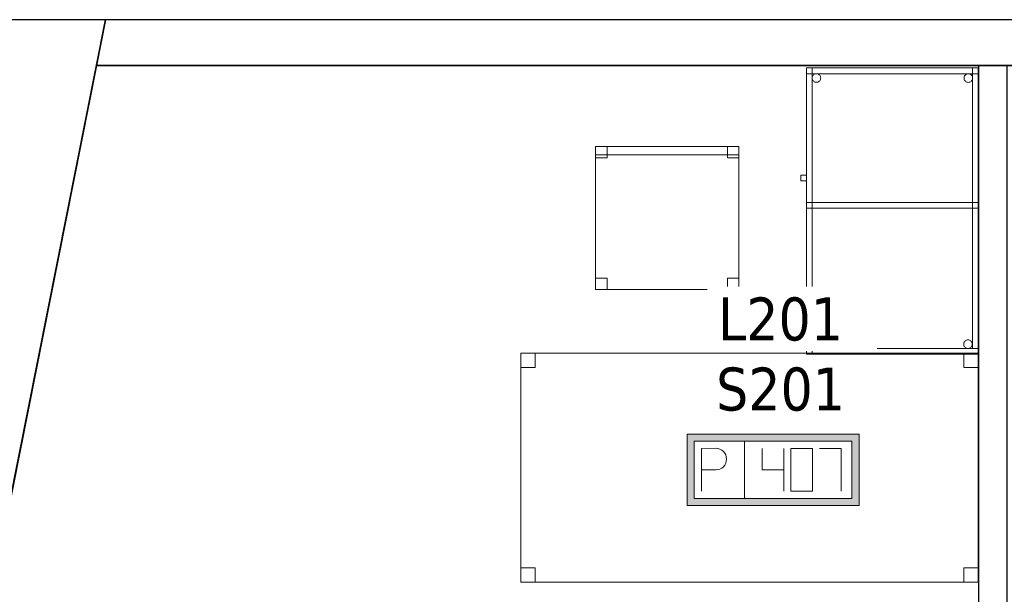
# Model space of a CAD drawing. Header units: metres. Extents: x 397.7 to 427.5, y 12.7 to 28.4.
# Tile 9 of 130: x 401 to 404.4, y 26.2 to 28.2. Entities that reach past the tile are written whole.
import ezdxf

# ---------------------------------------------------------------- set-up
doc = ezdxf.new("R2010")
doc.units = ezdxf.units.M
doc.layers.add('01_SUELOS', color=7, linetype='Continuous', lineweight=25, true_color=0x007f00)
for name, color, linetype, lineweight in [('02_MOBILIARIO', 7, 'Continuous', 18), ('A-DETL-____-MBND', 7, 'Continuous', 18), ('A-WALL-____-MCUT', 7, 'Continuous', 25), ('A-WALL-____-OTLN', 7, 'Continuous', 25), ('E-ELEC-FIXT-IDEN', 7, 'Continuous', 30)]:
    doc.layers.add(name, color=color, linetype=linetype, lineweight=lineweight)
doc.styles.add('Tahoma_3', font='tahoma.ttf', dxfattribs={"height": 0.15})

# ---------------------------------------------------------------- blocks, each defined once
blk = doc.blocks.new('Family - LONDR55-XX_ZZ-ARQ-CAA-M3D-Londres55-152793-05_ELEC_P2')
at = {"layer": '01_SUELOS', "color": 9, "true_color": 0xaad4aa}
for p, q in [((2.9616, 14.9476), (0, 0)), ((0, 0), (2.9616, 14.9476)), ((12.3798, 14.9476), (2.9616, 14.9476)), ((2.9616, 14.9476), (12.3798, 14.9476))]:
    blk.add_line(p, q, dxfattribs=at)
blk = doc.blocks.new('Family - Cadira d_Oficina_P2-152926-05_ELEC_P2')
at = {"layer": 'A-DETL-____-MBND', "color": 253, "true_color": 0xaaaaaa}
for p, q in [((0, 0.46), (0, 0.5)), ((0, 0.5), (0.04, 0.5)), ((0, 0.5), (0, 0.46)), ((0.04, 0.5), (0, 0.5)), ((0, 0), (0, 0.5)), ((0, 0.5), (0.5, 0.5)), ((0.5, 0.5), (0, 0.5)), ((0, 0.5), (0, 0)), ((0, 0.47), (0, 0.5)), ((0, 0.5), (0.5, 0.5)), ((0, 0.5), (0, 0.47)), ((0.5, 0.5), (0, 0.5)), ((0.04, 0.5), (0.04, 0.46)), ((0.04, 0.46), (0.04, 0.5)), ((0.46, 0.46), (0.46, 0.5)), ((0.46, 0.5), (0.5, 0.5)), ((0.46, 0.5), (0.46, 0.46)), ((0.5, 0.5), (0.46, 0.5)), ((0.5, 0.5), (0.5, 0)), ((0.5, 0), (0.5, 0.5)), ((0.5, 0.5), (0.5, 0.46)), ((0.5, 0.46), (0.5, 0.5)), ((0.5, 0.5), (0.5, 0.47)), ((0.5, 0.47), (0.5, 0.5)), ((0.5, 0.47), (0, 0.47)), ((0, 0.47), (0.5, 0.47)), ((0.04, 0.46), (0, 0.46)), ((0, 0.46), (0.04, 0.46)), ((0.5, 0.46), (0.46, 0.46)), ((0.46, 0.46), (0.5, 0.46)), ((0, 0), (0, 0.04)), ((0, 0.04), (0.04, 0.04)), ((0, 0.04), (0, 0)), ((0.04, 0.04), (0, 0.04)), ((0.04, 0.04), (0.04, 0)), ((0.04, 0), (0.04, 0.04)), ((0.46, 0), (0.46, 0.04)), ((0.46, 0.04), (0.5, 0.04)), ((0.46, 0.04), (0.46, 0)), ((0.5, 0.04), (0.46, 0.04)), ((0.5, 0.04), (0.5, 0)), ((0.5, 0), (0.5, 0.04)), ((0.5, 0), (0, 0)), ((0, 0), (0.5, 0)), ((0.04, 0), (0, 0)), ((0, 0), (0.04, 0)), ((0.46, 0), (0.5, 0)), ((0.5, 0), (0.46, 0))]:
    blk.add_line(p, q, dxfattribs=at)
blk = doc.blocks.new('Family - Taula 100X60_P2-152964-05_ELEC_P2')
at = {"layer": 'A-DETL-____-MBND', "color": 253, "true_color": 0xaaaaaa}
for p, q in [((0.02, 0.51), (0.02, 1)), ((0.02, 1), (0.04, 1)), ((0.02, 1), (0.04, 1)), ((0.02, 1), (0.02, 0.51)), ((0.02, 1), (0.02, 0)), ((0.02, 0), (0.02, 1)), ((0.62, 1), (0.02, 1)), ((0.02, 1), (0.62, 1)), ((0.02, 1), (0.62, 1)), ((0.02, 0.98), (0.02, 1)), ((0.02, 0.98), (0.02, 1)), ((0.62, 1), (0.02, 1)), ((0.02, 1), (0.02, 0)), ((0.02, 0), (0.02, 1)), ((0.62, 1), (0.02, 1)), ((0.02, 1), (0.62, 1)), ((0.04, 0), (0.04, 1)), ((0.04, 1), (0.62, 1)), ((0.62, 1), (0.04, 1)), ((0.04, 1), (0.04, 0)), ((0.04, 1), (0.04, 0.51)), ((0.04, 0.51), (0.04, 1)), ((0.6, 0.02), (0.6, 1)), ((0.6, 1), (0.62, 1)), ((0.6, 1), (0.62, 1)), ((0.6, 1), (0.6, 0.02)), ((0.62, 1), (0.62, 0.02)), ((0.62, 0.02), (0.62, 1)), ((0.62, 1), (0.62, 0)), ((0.62, 0), (0.62, 1)), ((0.62, 0), (0.62, 1)), ((0.62, 1), (0.62, 0)), ((0.62, 1), (0.62, 0.98)), ((0.62, 0.98), (0.62, 1)), ((0.62, 0), (0.62, 1)), ((0.62, 1), (0.62, 0)), ((0.62, 0.98), (0.02, 0.98)), ((0.02, 0.98), (0.62, 0.98)), ((0.0401, 0.965), (0.0403, 0.9676)), ((0.0403, 0.9676), (0.0401, 0.965)), ((0.0403, 0.9625), (0.0401, 0.965)), ((0.0401, 0.965), (0.0403, 0.9625)), ((0.0403, 0.9676), (0.041, 0.9702)), ((0.041, 0.9702), (0.0403, 0.9676)), ((0.041, 0.9599), (0.0403, 0.9625)), ((0.0403, 0.9625), (0.041, 0.9599)), ((0.041, 0.9702), (0.0421, 0.9725)), ((0.0421, 0.9725), (0.041, 0.9702)), ((0.0421, 0.9725), (0.0436, 0.9746)), ((0.0436, 0.9746), (0.0421, 0.9725)), ((0.0436, 0.9746), (0.0454, 0.9765)), ((0.0454, 0.9765), (0.0436, 0.9746)), ((0.0454, 0.9765), (0.0475, 0.978)), ((0.0475, 0.978), (0.0454, 0.9765)), ((0.0475, 0.978), (0.0499, 0.9791)), ((0.0499, 0.9791), (0.0475, 0.978)), ((0.0499, 0.9791), (0.0524, 0.9798)), ((0.0524, 0.9798), (0.0499, 0.9791)), ((0.0524, 0.9798), (0.055, 0.98)), ((0.055, 0.98), (0.0524, 0.9798)), ((0.055, 0.98), (0.0576, 0.9798)), ((0.0576, 0.9798), (0.055, 0.98)), ((0.0576, 0.9798), (0.0601, 0.9791)), ((0.0601, 0.9791), (0.0576, 0.9798)), ((0.0601, 0.9791), (0.0625, 0.978)), ((0.0625, 0.978), (0.0601, 0.9791)), ((0.0625, 0.978), (0.0646, 0.9765)), ((0.0646, 0.9765), (0.0625, 0.978)), ((0.0646, 0.9765), (0.0664, 0.9746)), ((0.0664, 0.9746), (0.0646, 0.9765)), ((0.0664, 0.9746), (0.0679, 0.9725)), ((0.0679, 0.9725), (0.0664, 0.9746)), ((0.0679, 0.9725), (0.069, 0.9702)), ((0.069, 0.9702), (0.0679, 0.9725)), ((0.069, 0.9702), (0.0697, 0.9676)), ((0.0697, 0.9676), (0.069, 0.9702)), ((0.0697, 0.9625), (0.069, 0.9599)), ((0.069, 0.9599), (0.0697, 0.9625)), ((0.0697, 0.9676), (0.0699, 0.965)), ((0.0699, 0.965), (0.0697, 0.9676)), ((0.0699, 0.965), (0.0697, 0.9625)), ((0.0697, 0.9625), (0.0699, 0.965)), ((0.5701, 0.9647), (0.5703, 0.9673)), ((0.5703, 0.9673), (0.5701, 0.9647)), ((0.5703, 0.9621), (0.5701, 0.9647)), ((0.5701, 0.9647), (0.5703, 0.9621)), ((0.5703, 0.9673), (0.571, 0.9698)), ((0.571, 0.9698), (0.5703, 0.9673)), ((0.571, 0.9698), (0.5721, 0.9722)), ((0.5721, 0.9722), (0.571, 0.9698)), ((0.5721, 0.9722), (0.5736, 0.9743)), ((0.5736, 0.9743), (0.5721, 0.9722)), ((0.5736, 0.9743), (0.5754, 0.9762)), ((0.5754, 0.9762), (0.5736, 0.9743)), ((0.5754, 0.9762), (0.5776, 0.9776)), ((0.5776, 0.9776), (0.5754, 0.9762)), ((0.5776, 0.9776), (0.5799, 0.9787)), ((0.5799, 0.9787), (0.5776, 0.9776)), ((0.5799, 0.9787), (0.5824, 0.9794)), ((0.5824, 0.9794), (0.5799, 0.9787)), ((0.5824, 0.9794), (0.585, 0.9796)), ((0.585, 0.9796), (0.5824, 0.9794)), ((0.585, 0.9796), (0.5876, 0.9794)), ((0.5876, 0.9794), (0.585, 0.9796)), ((0.5876, 0.9794), (0.5901, 0.9787)), ((0.5901, 0.9787), (0.5876, 0.9794)), ((0.5901, 0.9787), (0.5925, 0.9776)), ((0.5925, 0.9776), (0.5901, 0.9787)), ((0.5925, 0.9776), (0.5946, 0.9762)), ((0.5946, 0.9762), (0.5925, 0.9776)), ((0.5946, 0.9762), (0.5965, 0.9743)), ((0.5965, 0.9743), (0.5946, 0.9762)), ((0.5965, 0.9743), (0.598, 0.9722)), ((0.598, 0.9722), (0.5965, 0.9743)), ((0.598, 0.9722), (0.5991, 0.9698)), ((0.5991, 0.9698), (0.598, 0.9722)), ((0.5991, 0.9698), (0.5997, 0.9673)), ((0.5997, 0.9673), (0.5991, 0.9698)), ((0.5997, 0.9673), (0.6, 0.9647)), ((0.6, 0.9647), (0.5997, 0.9673)), ((0.6, 0.9647), (0.5997, 0.9621)), ((0.5997, 0.9621), (0.6, 0.9647)), ((0.0421, 0.9576), (0.041, 0.9599)), ((0.041, 0.9599), (0.0421, 0.9576)), ((0.0436, 0.9554), (0.0421, 0.9576)), ((0.0421, 0.9576), (0.0436, 0.9554)), ((0.0454, 0.9536), (0.0436, 0.9554)), ((0.0436, 0.9554), (0.0454, 0.9536)), ((0.0475, 0.9521), (0.0454, 0.9536)), ((0.0454, 0.9536), (0.0475, 0.9521)), ((0.0499, 0.951), (0.0475, 0.9521)), ((0.0475, 0.9521), (0.0499, 0.951)), ((0.0524, 0.9503), (0.0499, 0.951)), ((0.0499, 0.951), (0.0524, 0.9503)), ((0.055, 0.9501), (0.0524, 0.9503)), ((0.0524, 0.9503), (0.055, 0.9501)), ((0.0576, 0.9503), (0.055, 0.9501)), ((0.055, 0.9501), (0.0576, 0.9503)), ((0.0601, 0.951), (0.0576, 0.9503)), ((0.0576, 0.9503), (0.0601, 0.951)), ((0.0625, 0.9521), (0.0601, 0.951)), ((0.0601, 0.951), (0.0625, 0.9521)), ((0.0646, 0.9536), (0.0625, 0.9521)), ((0.0625, 0.9521), (0.0646, 0.9536)), ((0.0664, 0.9554), (0.0646, 0.9536)), ((0.0646, 0.9536), (0.0664, 0.9554)), ((0.0679, 0.9576), (0.0664, 0.9554)), ((0.0664, 0.9554), (0.0679, 0.9576)), ((0.069, 0.9599), (0.0679, 0.9576)), ((0.0679, 0.9576), (0.069, 0.9599)), ((0.571, 0.9596), (0.5703, 0.9621)), ((0.5703, 0.9621), (0.571, 0.9596)), ((0.5721, 0.9572), (0.571, 0.9596)), ((0.571, 0.9596), (0.5721, 0.9572)), ((0.5736, 0.9551), (0.5721, 0.9572)), ((0.5721, 0.9572), (0.5736, 0.9551)), ((0.5754, 0.9533), (0.5736, 0.9551)), ((0.5736, 0.9551), (0.5754, 0.9533)), ((0.5776, 0.9518), (0.5754, 0.9533)), ((0.5754, 0.9533), (0.5776, 0.9518)), ((0.5799, 0.9507), (0.5776, 0.9518)), ((0.5776, 0.9518), (0.5799, 0.9507)), ((0.5824, 0.95), (0.5799, 0.9507)), ((0.5799, 0.9507), (0.5824, 0.95)), ((0.585, 0.9498), (0.5824, 0.95)), ((0.5824, 0.95), (0.585, 0.9498)), ((0.5876, 0.95), (0.585, 0.9498)), ((0.585, 0.9498), (0.5876, 0.95)), ((0.5901, 0.9507), (0.5876, 0.95)), ((0.5876, 0.95), (0.5901, 0.9507)), ((0.5925, 0.9518), (0.5901, 0.9507)), ((0.5901, 0.9507), (0.5925, 0.9518)), ((0.5946, 0.9533), (0.5925, 0.9518)), ((0.5925, 0.9518), (0.5946, 0.9533)), ((0.5965, 0.9551), (0.5946, 0.9533)), ((0.5946, 0.9533), (0.5965, 0.9551)), ((0.598, 0.9572), (0.5965, 0.9551)), ((0.5965, 0.9551), (0.598, 0.9572)), ((0.5991, 0.9596), (0.598, 0.9572)), ((0.598, 0.9572), (0.5991, 0.9596)), ((0.5997, 0.9621), (0.5991, 0.9596)), ((0.5991, 0.9596), (0.5997, 0.9621)), ((0, 0.6256), (0.02, 0.6256)), ((0, 0.6056), (0, 0.6256)), ((0.02, 0.6256), (0, 0.6256)), ((0, 0.6256), (0, 0.6056)), ((0.02, 0.6256), (0.02, 0.6056)), ((0.02, 0.6056), (0.02, 0.6256)), ((0.02, 0.6056), (0, 0.6056)), ((0, 0.6056), (0.02, 0.6056)), ((0.02, 0.53), (0.62, 0.53)), ((0.02, 0.51), (0.02, 0.53)), ((0.02, 0.51), (0.02, 0.53)), ((0.62, 0.53), (0.02, 0.53)), ((0.04, 0.53), (0.62, 0.53)), ((0.04, 0.51), (0.04, 0.53)), ((0.04, 0.51), (0.04, 0.53)), ((0.62, 0.53), (0.04, 0.53)), ((0.62, 0.53), (0.62, 0.51)), ((0.62, 0.51), (0.62, 0.53)), ((0.62, 0.53), (0.62, 0.51)), ((0.62, 0.51), (0.62, 0.53)), ((0.62, 0.51), (0.02, 0.51)), ((0.02, 0.51), (0.62, 0.51)), ((0.04, 0.51), (0.02, 0.51)), ((0.02, 0.51), (0.04, 0.51)), ((0.62, 0.51), (0.04, 0.51)), ((0.04, 0.51), (0.62, 0.51)), ((0.0389, 0.035), (0.0391, 0.0376)), ((0.0391, 0.0376), (0.0389, 0.035)), ((0.0391, 0.0324), (0.0389, 0.035)), ((0.0389, 0.035), (0.0391, 0.0324)), ((0.0391, 0.0376), (0.0398, 0.0401)), ((0.0398, 0.0401), (0.0391, 0.0376)), ((0.0398, 0.0401), (0.0409, 0.0425)), ((0.0409, 0.0425), (0.0398, 0.0401)), ((0.0409, 0.0425), (0.0424, 0.0446)), ((0.0424, 0.0446), (0.0409, 0.0425)), ((0.0424, 0.0446), (0.0442, 0.0464)), ((0.0442, 0.0464), (0.0424, 0.0446)), ((0.0442, 0.0464), (0.0464, 0.0479)), ((0.0464, 0.0479), (0.0442, 0.0464)), ((0.0464, 0.0479), (0.0487, 0.049)), ((0.0487, 0.049), (0.0464, 0.0479)), ((0.0487, 0.049), (0.0512, 0.0497)), ((0.0512, 0.0497), (0.0487, 0.049)), ((0.0512, 0.0497), (0.0538, 0.0499)), ((0.0538, 0.0499), (0.0512, 0.0497)), ((0.0538, 0.0499), (0.0564, 0.0497)), ((0.0564, 0.0497), (0.0538, 0.0499)), ((0.0564, 0.0497), (0.0589, 0.049)), ((0.0589, 0.049), (0.0564, 0.0497)), ((0.0589, 0.049), (0.0613, 0.0479)), ((0.0613, 0.0479), (0.0589, 0.049)), ((0.0613, 0.0479), (0.0634, 0.0464)), ((0.0634, 0.0464), (0.0613, 0.0479)), ((0.0634, 0.0464), (0.0653, 0.0446)), ((0.0653, 0.0446), (0.0634, 0.0464)), ((0.0653, 0.0446), (0.0668, 0.0425)), ((0.0668, 0.0425), (0.0653, 0.0446)), ((0.0668, 0.0425), (0.0679, 0.0401)), ((0.0679, 0.0401), (0.0668, 0.0425)), ((0.0679, 0.0401), (0.0685, 0.0376)), ((0.0685, 0.0376), (0.0679, 0.0401)), ((0.0685, 0.0376), (0.0688, 0.035)), ((0.0688, 0.035), (0.0685, 0.0376)), ((0.0688, 0.035), (0.0685, 0.0324)), ((0.0685, 0.0324), (0.0688, 0.035)), ((0.5689, 0.035), (0.5691, 0.0376)), ((0.5691, 0.0376), (0.5689, 0.035)), ((0.5691, 0.0324), (0.5689, 0.035)), ((0.5689, 0.035), (0.5691, 0.0324)), ((0.5691, 0.0376), (0.5698, 0.0401)), ((0.5698, 0.0401), (0.5691, 0.0376)), ((0.5698, 0.0401), (0.5709, 0.0425)), ((0.5709, 0.0425), (0.5698, 0.0401)), ((0.5709, 0.0425), (0.5724, 0.0446)), ((0.5724, 0.0446), (0.5709, 0.0425)), ((0.5724, 0.0446), (0.5742, 0.0464)), ((0.5742, 0.0464), (0.5724, 0.0446)), ((0.5742, 0.0464), (0.5764, 0.0479)), ((0.5764, 0.0479), (0.5742, 0.0464)), ((0.5764, 0.0479), (0.5787, 0.049)), ((0.5787, 0.049), (0.5764, 0.0479)), ((0.5787, 0.049), (0.5812, 0.0497)), ((0.5812, 0.0497), (0.5787, 0.049)), ((0.5812, 0.0497), (0.5838, 0.0499)), ((0.5838, 0.0499), (0.5812, 0.0497)), ((0.5838, 0.0499), (0.5864, 0.0497)), ((0.5864, 0.0497), (0.5838, 0.0499)), ((0.5864, 0.0497), (0.5889, 0.049)), ((0.5889, 0.049), (0.5864, 0.0497)), ((0.5889, 0.049), (0.5913, 0.0479)), ((0.5913, 0.0479), (0.5889, 0.049)), ((0.5913, 0.0479), (0.5934, 0.0464)), ((0.5934, 0.0464), (0.5913, 0.0479)), ((0.5934, 0.0464), (0.5953, 0.0446)), ((0.5953, 0.0446), (0.5934, 0.0464)), ((0.5953, 0.0446), (0.5968, 0.0425)), ((0.5968, 0.0425), (0.5953, 0.0446)), ((0.5968, 0.0425), (0.5979, 0.0401)), ((0.5979, 0.0401), (0.5968, 0.0425)), ((0.5979, 0.0401), (0.5985, 0.0376)), ((0.5985, 0.0376), (0.5979, 0.0401)), ((0.5985, 0.0376), (0.5988, 0.035)), ((0.5988, 0.035), (0.5985, 0.0376)), ((0.5988, 0.035), (0.5985, 0.0324)), ((0.5985, 0.0324), (0.5988, 0.035)), ((0.02, 0.02), (0.62, 0.02)), ((0.02, 0), (0.02, 0.02)), ((0.02, 0), (0.02, 0.02)), ((0.62, 0.02), (0.02, 0.02)), ((0.02, 0), (0.62, 0)), ((0.62, 0), (0.02, 0)), ((0.62, 0), (0.02, 0)), ((0.02, 0), (0.62, 0)), ((0.02, 0), (0.62, 0)), ((0.62, 0), (0.02, 0)), ((0.0398, 0.0299), (0.0391, 0.0324)), ((0.0391, 0.0324), (0.0398, 0.0299)), ((0.0409, 0.0275), (0.0398, 0.0299)), ((0.0398, 0.0299), (0.0409, 0.0275)), ((0.62, 0), (0.04, 0)), ((0.04, 0), (0.62, 0)), ((0.0424, 0.0254), (0.0409, 0.0275)), ((0.0409, 0.0275), (0.0424, 0.0254)), ((0.0442, 0.0236), (0.0424, 0.0254)), ((0.0424, 0.0254), (0.0442, 0.0236)), ((0.0464, 0.0221), (0.0442, 0.0236)), ((0.0442, 0.0236), (0.0464, 0.0221)), ((0.0487, 0.021), (0.0464, 0.0221)), ((0.0464, 0.0221), (0.0487, 0.021)), ((0.0512, 0.0203), (0.0487, 0.021)), ((0.0487, 0.021), (0.0512, 0.0203)), ((0.0538, 0.0201), (0.0512, 0.0203)), ((0.0512, 0.0203), (0.0538, 0.0201)), ((0.0564, 0.0203), (0.0538, 0.0201)), ((0.0538, 0.0201), (0.0564, 0.0203)), ((0.0589, 0.021), (0.0564, 0.0203)), ((0.0564, 0.0203), (0.0589, 0.021)), ((0.0613, 0.0221), (0.0589, 0.021)), ((0.0589, 0.021), (0.0613, 0.0221)), ((0.0634, 0.0236), (0.0613, 0.0221)), ((0.0613, 0.0221), (0.0634, 0.0236)), ((0.0653, 0.0254), (0.0634, 0.0236)), ((0.0634, 0.0236), (0.0653, 0.0254)), ((0.0668, 0.0275), (0.0653, 0.0254)), ((0.0653, 0.0254), (0.0668, 0.0275)), ((0.0679, 0.0299), (0.0668, 0.0275)), ((0.0668, 0.0275), (0.0679, 0.0299)), ((0.0685, 0.0324), (0.0679, 0.0299)), ((0.0679, 0.0299), (0.0685, 0.0324)), ((0.5698, 0.0299), (0.5691, 0.0324)), ((0.5691, 0.0324), (0.5698, 0.0299)), ((0.5709, 0.0275), (0.5698, 0.0299)), ((0.5698, 0.0299), (0.5709, 0.0275)), ((0.5724, 0.0254), (0.5709, 0.0275)), ((0.5709, 0.0275), (0.5724, 0.0254)), ((0.5742, 0.0236), (0.5724, 0.0254)), ((0.5724, 0.0254), (0.5742, 0.0236)), ((0.5764, 0.0221), (0.5742, 0.0236)), ((0.5742, 0.0236), (0.5764, 0.0221)), ((0.5787, 0.021), (0.5764, 0.0221)), ((0.5764, 0.0221), (0.5787, 0.021)), ((0.5812, 0.0203), (0.5787, 0.021)), ((0.5787, 0.021), (0.5812, 0.0203)), ((0.5838, 0.0201), (0.5812, 0.0203)), ((0.5812, 0.0203), (0.5838, 0.0201)), ((0.5864, 0.0203), (0.5838, 0.0201)), ((0.5838, 0.0201), (0.5864, 0.0203)), ((0.5889, 0.021), (0.5864, 0.0203)), ((0.5864, 0.0203), (0.5889, 0.021)), ((0.5913, 0.0221), (0.5889, 0.021)), ((0.5889, 0.021), (0.5913, 0.0221)), ((0.5934, 0.0236), (0.5913, 0.0221)), ((0.5913, 0.0221), (0.5934, 0.0236)), ((0.5953, 0.0254), (0.5934, 0.0236)), ((0.5934, 0.0236), (0.5953, 0.0254)), ((0.5968, 0.0275), (0.5953, 0.0254)), ((0.5953, 0.0254), (0.5968, 0.0275)), ((0.5979, 0.0299), (0.5968, 0.0275)), ((0.5968, 0.0275), (0.5979, 0.0299)), ((0.5985, 0.0324), (0.5979, 0.0299)), ((0.5979, 0.0299), (0.5985, 0.0324)), ((0.62, 0.02), (0.6, 0.02)), ((0.6, 0.02), (0.62, 0.02)), ((0.62, 0.02), (0.62, 0)), ((0.62, 0), (0.62, 0.02))]:
    blk.add_line(p, q, dxfattribs=at)
blk = doc.blocks.new('Family - Evans P2-153127-05_ELEC_P2')
at = {"layer": 'A-WALL-____-MCUT', "color": 253, "true_color": 0xaaaaaa}
for p, q in [((25.5877, 0.16), (0.0332, 0.16)), ((25.556, 0), (25.5877, 0.16)), ((0, 0), (25.556, 0))]:
    blk.add_line(p, q, dxfattribs=at)
at = {"layer": 'A-WALL-____-OTLN', "color": 253, "true_color": 0xaaaaaa}
for p, q in [((25.5877, 0.16), (0.0332, 0.16)), ((25.556, 0), (25.5877, 0.16)), ((0, 0), (25.556, 0))]:
    blk.add_line(p, q, dxfattribs=at)
at = {"layer": 'A-WALL-____-OTLN', "color": 253, "lineweight": 18, "true_color": 0xaaaaaa}
blk.add_line((0, 0), (25.556, 0), dxfattribs=at)
blk = doc.blocks.new('Family - Taula 160X80_P2-153138-05_ELEC_P2')
at = {"layer": 'A-DETL-____-MBND', "color": 253, "true_color": 0xaaaaaa}
for p, q in [((0, 0.8001), (0.05, 0.8001)), ((0, 0.7501), (0, 0.8001)), ((0.05, 0.8001), (0, 0.8001)), ((0, 0.8001), (0, 0.7501)), ((0, 0.8001), (1.5969, 0.8001)), ((0, 0), (0, 0.8001)), ((1.5969, 0.8001), (0, 0.8001)), ((0, 0.8001), (0, 0)), ((0.05, 0.8001), (0.05, 0.7501)), ((0.05, 0.7501), (0.05, 0.8001)), ((1.5469, 0.8001), (1.5969, 0.8001)), ((1.5469, 0.7501), (1.5469, 0.8001)), ((1.5969, 0.8001), (1.5469, 0.8001)), ((1.5469, 0.8001), (1.5469, 0.7501)), ((1.5969, 0.8001), (1.5969, 0.7501)), ((1.5969, 0.7501), (1.5969, 0.8001)), ((1.5969, 0.8001), (1.5969, 0)), ((1.5969, 0), (1.5969, 0.8001)), ((0.05, 0.7501), (0, 0.7501)), ((0, 0.7501), (0.05, 0.7501)), ((1.5969, 0.7501), (1.5469, 0.7501)), ((1.5469, 0.7501), (1.5969, 0.7501)), ((0, 0.05), (0.05, 0.05)), ((0, 0), (0, 0.05)), ((0.05, 0.05), (0, 0.05)), ((0, 0.05), (0, 0)), ((0.05, 0.05), (0.05, 0)), ((0.05, 0), (0.05, 0.05)), ((1.5469, 0.05), (1.5969, 0.05)), ((1.5469, 0), (1.5469, 0.05)), ((1.5969, 0.05), (1.5469, 0.05)), ((1.5469, 0.05), (1.5469, 0)), ((1.5969, 0.05), (1.5969, 0)), ((1.5969, 0), (1.5969, 0.05)), ((0.05, 0), (0, 0)), ((0, 0), (0.05, 0)), ((1.5969, 0), (0, 0)), ((0, 0), (1.5969, 0)), ((1.5969, 0), (1.5469, 0)), ((1.5469, 0), (1.5969, 0))]:
    blk.add_line(p, q, dxfattribs=at)
blk = doc.blocks.new('Family - Evans P2-153146-05_ELEC_P2')
at = {"layer": 'A-WALL-____-MCUT', "color": 253, "true_color": 0xaaaaaa}
for p, q in [((4.5488, 0.1), (0, 0.1)), ((0, 0.1), (0, 0)), ((4.5488, 0), (4.5488, 0.1)), ((0, 0), (4.5488, 0))]:
    blk.add_line(p, q, dxfattribs=at)
at = {"layer": 'A-WALL-____-OTLN', "color": 253, "true_color": 0xaaaaaa}
for p, q in [((4.5488, 0.1), (0, 0.1)), ((0, 0.1), (0, 0)), ((4.5488, 0), (4.5488, 0.1)), ((0, 0), (4.5488, 0))]:
    blk.add_line(p, q, dxfattribs=at)
at = {"layer": 'A-WALL-____-OTLN', "color": 253, "lineweight": 18, "true_color": 0xaaaaaa}
blk.add_line((0, 0), (4.5488, 0), dxfattribs=at)
blk = doc.blocks.new('Family - Façana nord-oest P2-153299-05_ELEC_P2')
at = {"layer": 'A-WALL-____-MCUT', "color": 253, "true_color": 0xaaaaaa}
for p, q in [((1.6187, 0.55), (-0.109, 0.55)), ((-0.109, 0.55), (0, 0))]:
    blk.add_line(p, q, dxfattribs=at)
at = {"layer": 'A-WALL-____-OTLN', "color": 253, "true_color": 0xaaaaaa}
for p, q in [((15.5778, 0.55), (-0.109, 0.55)), ((-0.109, 0.55), (0, 0))]:
    blk.add_line(p, q, dxfattribs=at)
blk = doc.blocks.new('LONDR55-XX_ZZ-ARQ-CAA-M3D-Londres55_ifc-1-05_ELEC_P2')
at = {"layer": '01_SUELOS', "color": 253, "lineweight": 18, "true_color": 0xaaaaaa}
blk.add_blockref('Family - LONDR55-XX_ZZ-ARQ-CAA-M3D-Londres55-152793-05_ELEC_P2', (398.2971, 13.1206), dxfattribs=at)
at = {"layer": '02_MOBILIARIO', "color": 253, "lineweight": 18, "true_color": 0xaaaaaa}
for name, p in [('Family - Taula 100X60_P2-152964-05_ELEC_P2', (403.7167, 27.0595)), ('Family - Cadira d_Oficina_P2-152926-05_ELEC_P2', (403.001, 27.2856)), ('Family - Taula 160X80_P2-153138-05_ELEC_P2', (402.7398, 26.2635))]:
    blk.add_blockref(name, p, dxfattribs=at)
at = {"layer": 'A-WALL-____-OTLN', "color": 253, "lineweight": 18, "true_color": 0xaaaaaa}
for name, p, rotation in [('Family - Façana nord-oest P2-153299-05_ELEC_P2', (400.7297, 28.2282), 258.7931018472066), ('Family - Evans P2-153127-05_ELEC_P2', (426.8464, 28.2282), 180), ('Family - Evans P2-153146-05_ELEC_P2', (404.437, 23.5195), 90)]:
    blk.add_blockref(name, p, dxfattribs=dict(at, rotation=rotation))
blk = doc.blocks.new('ZYR_05_02_05 PT 4COL Terra - 07 PT Terra _4SC-2SAI-2VD_-903806-05_ELEC_P2')
at = {"layer": 'A-DETL-____-MBND', "true_color": 0x3c0aff}
h = blk.add_hatch(color=180, dxfattribs=at)
h.paths.add_polyline_path([(-0.3585, -0.125), (0.2415, -0.125), (0.2415, 0.125), (-0.3585, 0.125)])
h.paths.add_polyline_path([(-0.3335, -0.1), (-0.3335, 0.1), (0.2165, 0.1), (0.2165, -0.1)])
at = {"layer": 'A-DETL-____-MBND', "color": 180, "true_color": 0x3c0aff}
for p, q in [((0.2415, 0.125), (-0.3585, 0.125)), ((-0.3585, 0.125), (-0.3585, -0.125)), ((-0.3585, 0.125), (0.2415, 0.125)), ((-0.3585, 0.125), (-0.3585, -0.125)), ((0.2415, -0.125), (0.2415, 0.125)), ((0.2415, 0.125), (0.2415, -0.125)), ((-0.3335, -0.1), (-0.3335, 0.1)), ((-0.3335, 0.1), (0.2165, 0.1)), ((-0.3335, 0.1), (0.2165, 0.1)), ((-0.3335, -0.1), (-0.3335, 0.1)), ((-0.3085, 0.075), (-0.2585, 0.0754)), ((-0.3085, 0.075), (-0.3085, -0.075)), ((-0.1585, 0.1), (-0.1585, -0.1)), ((-0.096, 0.075), (-0.096, 0)), ((-0.021, 0.075), (-0.021, -0.075)), ((0.079, 0.075), (0.004, 0.075)), ((0.004, 0.075), (0.004, -0.075)), ((0.079, -0.075), (0.079, 0.075)), ((0.104, 0.075), (0.179, 0.075)), ((0.179, 0.075), (0.179, -0.075)), ((0.2165, 0.1), (0.2165, -0.1)), ((0.2165, 0.1), (0.2165, -0.1)), ((-0.3085, 0), (-0.2585, 0)), ((-0.096, 0), (-0.021, 0)), ((0.2165, -0.1), (-0.3335, -0.1)), ((0.2165, -0.1), (-0.3335, -0.1)), ((0.004, -0.075), (0.079, -0.075)), ((-0.3585, -0.125), (0.2415, -0.125)), ((0.2415, -0.125), (-0.3585, -0.125))]:
    blk.add_line(p, q, dxfattribs=at)
blk.add_arc((-0.2585, 0.0377), 0.0377, 270, 90, dxfattribs=at)

msp = doc.modelspace()

# ---------------------------------------------------------------- block references
at = {"lineweight": 5}
msp.add_blockref('LONDR55-XX_ZZ-ARQ-CAA-M3D-Londres55_ifc-1-05_ELEC_P2', (0, 0), dxfattribs=at)
at = {"layer": 'A-DETL-____-MBND', "color": 180, "true_color": 0x3c0aff}
msp.add_blockref('ZYR_05_02_05 PT 4COL Terra - 07 PT Terra _4SC-2SAI-2VD_-903806-05_ELEC_P2', (403.6788, 26.6555), dxfattribs=at)

# ---------------------------------------------------------------- next in the draw order: texts
at = {"layer": 'E-ELEC-FIXT-IDEN', "char_height": 0.15, "attachment_point": 1, "style": 'Tahoma_3', "bg_fill": 3, "box_fill_scale": 1.25, "bg_fill_color": 256, "bg_fill_true_color": 13158600, "bg_fill_transparency": 0}
for s, insert, width in [('L201', (403.4281, 27.2577), 0.517088), ('S201', (403.4215, 27.0129), 0.533122)]:
    msp.add_mtext(s, dxfattribs=dict(at, insert=insert, width=width))

doc.saveas('drawing.dxf')
